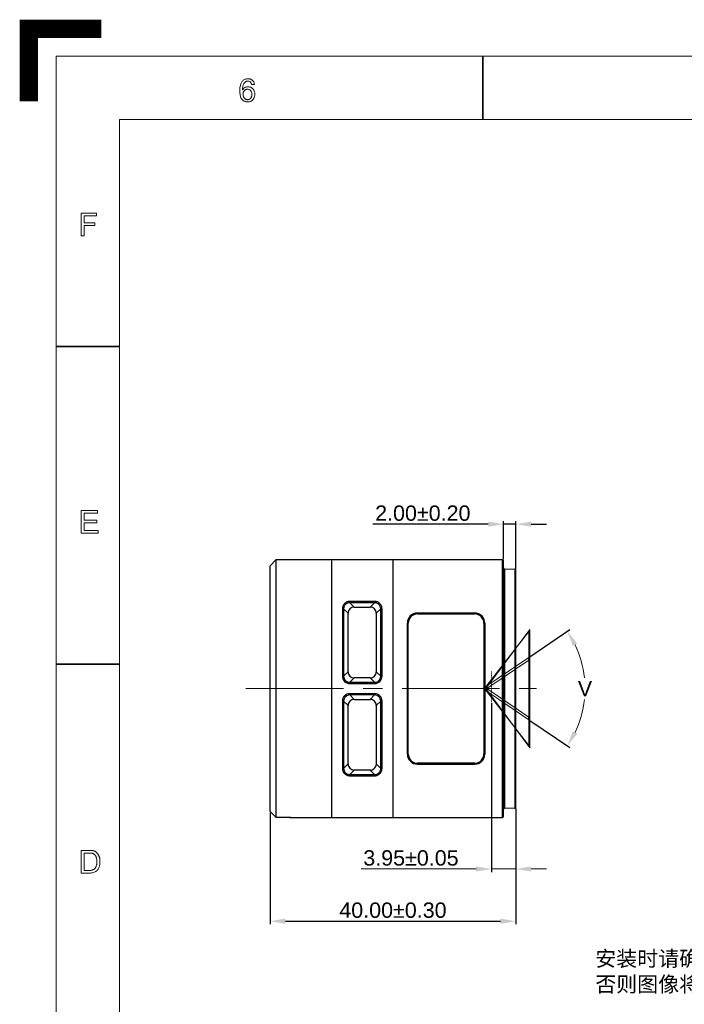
# Model space of a CAD drawing. Header units: millimetres. Extents: x 6362 to 6804, y -1856 to -1543.
# Tile 2 of 29: x 6362 to 6470, y -1703 to -1543. Entities that reach past the tile are written whole.
import ezdxf

# ---------------------------------------------------------------- set-up
doc = ezdxf.new("R2010")
doc.units = ezdxf.units.MM
doc.linetypes.add('CENTER', pattern=[50.8, 31.75, -6.35, 6.35, -6.35])
doc.linetypes.add('HIDDEN', pattern=[0.2, 0.1, -0.1])
doc.layers.add('from', color=7, linetype='Continuous', lineweight=13)
doc.styles.add('HANA', font='arial.ttf')
doc.styles.add('微软雅黑', font='txt')
doc.dimstyles.new('HANA$0', dxfattribs={"dimtxt": 2.5, "dimasz": 2.5, "dimexe": 0.5, "dimexo": 0.2, "dimgap": 0.5, "dimtad": 1, "dimzin": 1, "dimdsep": 46, "dimtxsty": 'HANA', "dimcen": 0, "dimclrd": 3, "dimclre": 3, "dimclrt": 4, "dimadec": 0, "dimazin": 0, "dimtfac": 1, "dimtmove": 0, "dimatfit": 3, "dimfxl": 1, "dimtzin": 0, "dimarcsym": 0})
doc.dimstyles.new('HANA$2', dxfattribs={"dimtxt": 2.5, "dimasz": 2.5, "dimexe": 0.5, "dimexo": 0.2, "dimgap": 0.5, "dimtad": 1, "dimtih": 1, "dimtoh": 1, "dimzin": 1, "dimdsep": 46, "dimtxsty": 'HANA', "dimcen": 0, "dimclrd": 3, "dimclre": 3, "dimclrt": 4, "dimadec": 0, "dimazin": 0, "dimtfac": 1, "dimtmove": 0, "dimatfit": 3, "dimfxl": 1, "dimtzin": 0, "dimarcsym": 0})
doc.dimstyles.new('HANA$3', dxfattribs={"dimtxt": 2.5, "dimasz": 2.5, "dimexe": 0.5, "dimexo": 0.2, "dimgap": 0.5, "dimtad": 1, "dimtih": 1, "dimtoh": 1, "dimzin": 1, "dimdsep": 46, "dimtxsty": 'HANA', "dimcen": 0, "dimclrd": 3, "dimclre": 3, "dimclrt": 4, "dimadec": 0, "dimazin": 0, "dimtfac": 1, "dimtmove": 0, "dimatfit": 3, "dimfxl": 1, "dimtzin": 0, "dimarcsym": 0})

# ---------------------------------------------------------------- blocks, each defined once
blk = doc.blocks.new('A$C2C621B64')
at = {"layer": 'from', "color": 7, "lineweight": 35, "ltscale": 0.24999}
blk.add_line((47.01, 204), (47.01, 197), dxfattribs=at)
at = {"layer": 'from', "color": 7, "lineweight": 35, "ltscale": 0.25}
for p, q in [((7, 172), (0, 172)), ((7, 137), (0, 137))]:
    blk.add_line(p, q, dxfattribs=at)
at = {"layer": 'from', "color": 7, "const_width": 2}
blk.add_lwpolyline([(5, 207), (-3, 207), (-3, 199)], dxfattribs=at)
at = {"layer": 'from', "color": 7}
for points in [[(0, 0), (291, 0), (291, 204), (0, 204)], [(7, 7), (284, 7), (284, 197), (7, 197)]]:
    blk.add_lwpolyline(points, close=True, dxfattribs=at)
at = {"layer": 'from', "color": 7, "lineweight": 13}
for points in [[(20.55, 200.27), (20.6, 200.34), (20.65, 200.39), (20.7, 200.44), (20.75, 200.48), (20.81, 200.52), (20.87, 200.55), (20.94, 200.57), (21.01, 200.59), (21.08, 200.6), (21.16, 200.6), (21.22, 200.6), (21.27, 200.59), (21.33, 200.58), (21.39, 200.57), (21.44, 200.55), (21.49, 200.52), (21.54, 200.49), (21.59, 200.46), (21.63, 200.42), (21.68, 200.38), (21.72, 200.33), (21.75, 200.28), (21.79, 200.23), (21.81, 200.17), (21.84, 200.12), (21.86, 200.06), (21.87, 200), (21.88, 199.93), (21.89, 199.87), (21.89, 199.8), (21.89, 199.73), (21.88, 199.66), (21.87, 199.59), (21.86, 199.53), (21.84, 199.47), (21.81, 199.41), (21.79, 199.35), (21.76, 199.29), (21.72, 199.24), (21.68, 199.19), (21.63, 199.14), (21.59, 199.1), (21.54, 199.06), (21.48, 199.03), (21.43, 199), (21.37, 198.98), (21.31, 198.96), (21.25, 198.95), (21.18, 198.94), (21.11, 198.94), (21.04, 198.94), (20.97, 198.95), (20.9, 198.96), (20.84, 198.98), (20.78, 199.01), (20.72, 199.04), (20.66, 199.07), (20.6, 199.11), (20.55, 199.16), (20.5, 199.21), (20.45, 199.26), (20.41, 199.33), (20.37, 199.4), (20.33, 199.49), (20.31, 199.58), (20.28, 199.68), (20.27, 199.78), (20.25, 199.9), (20.25, 200.02), (20.24, 200.15), (20.25, 200.28), (20.25, 200.41), (20.26, 200.52), (20.28, 200.63), (20.3, 200.74), (20.33, 200.84), (20.36, 200.93), (20.39, 201.01), (20.43, 201.09), (20.47, 201.16), (20.52, 201.22), (20.57, 201.28), (20.63, 201.33), (20.69, 201.37), (20.75, 201.41), (20.82, 201.44), (20.89, 201.46), (20.97, 201.48), (21.05, 201.49), (21.14, 201.5), (21.19, 201.49), (21.25, 201.49), (21.3, 201.48), (21.35, 201.47), (21.4, 201.46), (21.44, 201.44), (21.49, 201.42), (21.53, 201.39), (21.57, 201.37), (21.61, 201.34), (21.65, 201.31), (21.68, 201.27), (21.72, 201.23), (21.74, 201.19), (21.77, 201.14), (21.79, 201.1), (21.81, 201.04), (21.83, 200.99), (21.84, 200.93), (21.85, 200.87), (21.54, 200.85), (21.52, 200.92), (21.5, 200.99), (21.47, 201.05), (21.43, 201.1), (21.39, 201.14), (21.35, 201.18), (21.3, 201.21), (21.25, 201.23), (21.18, 201.24), (21.12, 201.24), (21.07, 201.24), (21.03, 201.23), (20.98, 201.22), (20.94, 201.21), (20.9, 201.18), (20.86, 201.16), (20.82, 201.13), (20.79, 201.09), (20.75, 201.05), (20.72, 201.01), (20.68, 200.96), (20.65, 200.9), (20.63, 200.84), (20.61, 200.78), (20.59, 200.71), (20.57, 200.63), (20.56, 200.55), (20.55, 200.46), (20.55, 200.37), (20.55, 200.27)], [(21.1, 199.19), (21.14, 199.19), (21.18, 199.2), (21.22, 199.21), (21.26, 199.22), (21.29, 199.24), (21.33, 199.25), (21.36, 199.28), (21.39, 199.3), (21.42, 199.33), (21.45, 199.36), (21.47, 199.4), (21.49, 199.43), (21.51, 199.47), (21.53, 199.51), (21.54, 199.55), (21.56, 199.59), (21.56, 199.64), (21.57, 199.68), (21.58, 199.73), (21.58, 199.78), (21.58, 199.82), (21.57, 199.87), (21.56, 199.91), (21.56, 199.96), (21.54, 200), (21.53, 200.04), (21.51, 200.07), (21.49, 200.11), (21.47, 200.14), (21.45, 200.18), (21.42, 200.21), (21.39, 200.23), (21.36, 200.26), (21.33, 200.28), (21.29, 200.3), (21.26, 200.31), (21.22, 200.32), (21.18, 200.33), (21.14, 200.33), (21.09, 200.34), (21.05, 200.33), (21.01, 200.33), (20.98, 200.32), (20.94, 200.31), (20.9, 200.3), (20.87, 200.28), (20.84, 200.26), (20.8, 200.24), (20.77, 200.21), (20.74, 200.19), (20.71, 200.16), (20.69, 200.12), (20.67, 200.09), (20.65, 200.05), (20.63, 200.01), (20.62, 199.97), (20.61, 199.93), (20.6, 199.89), (20.6, 199.84), (20.6, 199.79), (20.6, 199.74), (20.6, 199.7), (20.61, 199.65), (20.62, 199.61), (20.63, 199.56), (20.65, 199.52), (20.67, 199.48), (20.69, 199.44), (20.71, 199.4), (20.74, 199.37), (20.77, 199.34), (20.8, 199.31), (20.83, 199.28), (20.87, 199.26), (20.9, 199.24), (20.94, 199.22), (20.98, 199.21), (21.02, 199.2), (21.06, 199.19)], [(4.46, 186.39), (3.1, 186.39), (3.1, 185.62), (4.28, 185.62), (4.28, 185.32), (3.1, 185.32), (3.1, 184.19), (2.77, 184.19), (2.77, 186.69), (4.46, 186.69)], [(4.64, 151.43), (2.77, 151.43), (2.77, 153.93), (4.58, 153.93), (4.58, 153.64), (3.1, 153.64), (3.1, 152.87), (4.48, 152.87), (4.48, 152.58), (3.1, 152.58), (3.1, 151.73), (4.64, 151.73)], [(2.77, 116.5), (3.64, 116.5), (3.68, 116.5), (3.73, 116.5), (3.77, 116.5), (3.81, 116.5), (3.85, 116.49), (3.89, 116.49), (3.92, 116.49), (3.96, 116.48), (3.99, 116.48), (4.03, 116.48), (4.06, 116.47), (4.09, 116.46), (4.12, 116.46), (4.16, 116.45), (4.19, 116.44), (4.22, 116.42), (4.25, 116.41), (4.28, 116.4), (4.31, 116.38), (4.34, 116.36), (4.37, 116.35), (4.4, 116.33), (4.43, 116.3), (4.45, 116.28), (4.48, 116.26), (4.51, 116.23), (4.53, 116.21), (4.56, 116.18), (4.58, 116.15), (4.6, 116.12), (4.62, 116.09), (4.64, 116.05), (4.66, 116.02), (4.68, 115.98), (4.7, 115.95), (4.72, 115.91), (4.73, 115.87), (4.75, 115.84), (4.76, 115.8), (4.78, 115.76), (4.79, 115.71), (4.8, 115.67), (4.81, 115.63), (4.82, 115.58), (4.82, 115.53), (4.83, 115.48), (4.84, 115.43), (4.84, 115.38), (4.84, 115.32), (4.84, 115.26), (4.84, 115.15), (4.83, 115.05), (4.82, 114.95), (4.8, 114.85), (4.78, 114.76), (4.75, 114.67), (4.71, 114.59), (4.67, 114.5), (4.63, 114.43), (4.58, 114.35), (4.52, 114.29), (4.46, 114.23), (4.39, 114.17), (4.31, 114.13), (4.22, 114.09), (4.13, 114.06), (4.02, 114.03), (3.92, 114.01), (3.8, 114), (3.67, 114), (2.77, 114)], [(3.1, 114.3), (3.64, 114.3), (3.67, 114.3), (3.7, 114.3), (3.74, 114.3), (3.77, 114.3), (3.8, 114.3), (3.82, 114.3), (3.85, 114.31), (3.88, 114.31), (3.91, 114.31), (3.93, 114.32), (3.96, 114.32), (3.98, 114.33), (4.01, 114.34), (4.04, 114.34), (4.06, 114.35), (4.09, 114.37), (4.11, 114.38), (4.14, 114.39), (4.17, 114.41), (4.19, 114.43), (4.22, 114.45), (4.24, 114.47), (4.27, 114.49), (4.29, 114.52), (4.31, 114.55), (4.34, 114.58), (4.36, 114.61), (4.38, 114.65), (4.39, 114.68), (4.41, 114.72), (4.43, 114.77), (4.44, 114.81), (4.46, 114.86), (4.47, 114.91), (4.48, 114.96), (4.49, 115.02), (4.49, 115.08), (4.5, 115.14), (4.5, 115.2), (4.5, 115.27), (4.5, 115.31), (4.5, 115.34), (4.5, 115.38), (4.49, 115.42), (4.49, 115.45), (4.49, 115.49), (4.48, 115.52), (4.48, 115.55), (4.47, 115.59), (4.47, 115.62), (4.46, 115.65), (4.45, 115.68), (4.44, 115.72), (4.43, 115.75), (4.42, 115.78), (4.41, 115.81), (4.39, 115.83), (4.38, 115.86), (4.36, 115.89), (4.34, 115.92), (4.33, 115.94), (4.31, 115.97), (4.29, 115.99), (4.27, 116.01), (4.25, 116.03), (4.23, 116.05), (4.21, 116.07), (4.18, 116.09), (4.16, 116.1), (4.14, 116.11), (4.12, 116.12), (4.09, 116.14), (4.07, 116.15), (4.05, 116.16), (4.02, 116.16), (4, 116.17), (3.98, 116.18), (3.96, 116.18), (3.93, 116.19), (3.91, 116.19), (3.89, 116.19), (3.87, 116.19), (3.84, 116.2), (3.81, 116.2), (3.79, 116.2), (3.76, 116.2), (3.73, 116.2), (3.7, 116.2), (3.66, 116.2), (3.63, 116.2), (3.1, 116.2)]]:
    blk.add_lwpolyline(points, close=True, dxfattribs=at)
blk = doc.blocks.new('*D53')
at = {"color": 3, "lineweight": -2}
for p, q in [((6445.16, -1646.41), (6451.67, -1642)), ((6445.16, -1656.78), (6451.67, -1661.19))]:
    blk.add_line(p, q, dxfattribs=at)
at = {"color": 3, "linetype": 'Continuous', "lineweight": 5}
for start, end in [(6.0462, 25.4704), (334.5296, 353.9538)]:
    blk.add_arc((6437.5, -1651.6), 16.61, start, end, dxfattribs=at)
at = {"color": 3}
for points in [[(6452.86, -1644.25), (6452.14, -1644.66), (6451.26, -1642.28)], [(6452.14, -1658.54), (6452.86, -1658.95), (6451.26, -1660.91)]]:
    blk.add_solid(points, dxfattribs=at)
at = {"layer": 'Defpoints', "color": 0}
for p in [(6444.99, -1646.53), (6453.79, -1648.32), (6437.5, -1651.6), (6437.5, -1651.6), (6444.99, -1656.67)]:
    blk.add_point(p, dxfattribs=at)
at = {"color": 4, "lineweight": 5, "insert": (6454.12, -1651.6), "char_height": 2.5, "attachment_point": 5, "style": 'HANA'}
blk.add_mtext('V', dxfattribs=at)
blk = doc.blocks.new('*D56')
at = {"color": 3, "lineweight": -2}
for p, q in [((6440.87, -1630.55), (6440.87, -1624.34)), ((6442.87, -1632.1), (6442.87, -1624.34)), ((6438.37, -1624.84), (6419.61, -1624.84)), ((6442.87, -1624.84), (6440.87, -1624.84)), ((6445.37, -1624.84), (6447.87, -1624.84))]:
    blk.add_line(p, q, dxfattribs=at)
at = {"color": 3}
for points in [[(6438.37, -1625.26), (6438.37, -1624.42), (6440.87, -1624.84)], [(6445.37, -1624.42), (6445.37, -1625.26), (6442.87, -1624.84)]]:
    blk.add_solid(points, dxfattribs=at)
at = {"layer": 'Defpoints', "color": 0}
for p in [(6440.87, -1624.84), (6440.87, -1630.75), (6442.87, -1632.3)]:
    blk.add_point(p, dxfattribs=at)
at = {"color": 4, "lineweight": 5, "insert": (6427.73, -1623.06), "char_height": 2.5, "attachment_point": 5, "style": 'HANA'}
blk.add_mtext('2.00%%p0.20', dxfattribs=at)
blk = doc.blocks.new('*D57')
at = {"color": 3, "lineweight": -2}
for p, q in [((6442.87, -1671.1), (6442.87, -1689.95)), ((6402.87, -1671.8), (6402.87, -1689.95)), ((6405.37, -1689.45), (6440.37, -1689.45))]:
    blk.add_line(p, q, dxfattribs=at)
at = {"color": 3}
for points in [[(6405.37, -1689.03), (6405.37, -1689.87), (6402.87, -1689.45)], [(6440.37, -1689.87), (6440.37, -1689.03), (6442.87, -1689.45)]]:
    blk.add_solid(points, dxfattribs=at)
at = {"layer": 'Defpoints', "color": 0}
for p in [(6442.87, -1670.9), (6402.87, -1671.6), (6442.87, -1689.45)]:
    blk.add_point(p, dxfattribs=at)
at = {"color": 4, "lineweight": 5, "insert": (6422.87, -1687.67), "char_height": 2.5, "attachment_point": 5, "style": 'HANA'}
blk.add_mtext('40.00%%p0.30', dxfattribs=at)
blk = doc.blocks.new('*D60')
at = {"color": 3, "lineweight": -2}
for p, q in [((6438.91, -1653.91), (6438.91, -1681.45)), ((6442.86, -1671.1), (6442.86, -1681.45))]:
    blk.add_line(p, q, dxfattribs=at)
at = {"color": 3, "linetype": 'Continuous', "lineweight": 5}
for p, q in [((6436.41, -1680.95), (6417.69, -1680.95)), ((6438.91, -1680.95), (6442.86, -1680.95)), ((6445.36, -1680.95), (6447.86, -1680.95))]:
    blk.add_line(p, q, dxfattribs=at)
at = {"color": 3}
for points in [[(6436.41, -1681.37), (6436.41, -1680.54), (6438.91, -1680.95)], [(6445.36, -1680.54), (6445.36, -1681.37), (6442.86, -1680.95)]]:
    blk.add_solid(points, dxfattribs=at)
at = {"layer": 'Defpoints', "color": 0}
for p in [(6438.91, -1653.71), (6442.86, -1670.9), (6442.86, -1680.95)]:
    blk.add_point(p, dxfattribs=at)
at = {"color": 4, "lineweight": 5, "insert": (6425.8, -1679.17), "char_height": 2.5, "attachment_point": 5, "style": 'HANA'}
blk.add_mtext('3.95%%p0.05', dxfattribs=at)

msp = doc.modelspace()

# ---------------------------------------------------------------- linework, layer by layer
at = {"color": 7, "linetype": 'Continuous'}
for p, q in [((6402.865, -1631.597), (6403.865, -1630.597)), ((6403.865, -1672.6), (6403.865, -1630.597)), ((6403.865, -1630.597), (6440.715, -1630.597)), ((6412.865, -1630.597), (6412.865, -1672.6)), ((6422.865, -1630.597), (6422.865, -1672.6)), ((6440.715, -1672.6), (6440.715, -1630.597)), ((6440.715, -1630.597), (6440.715, -1630.597)), ((6440.715, -1630.597), (6440.865, -1630.747)), ((6440.865, -1672.45), (6440.865, -1630.747)), ((6402.865, -1671.6), (6402.865, -1631.597)), ((6441.011, -1632.102), (6441.011, -1671.095)), ((6441.011, -1632.102), (6442.719, -1632.147)), ((6442.719, -1632.147), (6442.719, -1671.05)), ((6442.865, -1642.148), (6442.865, -1632.297)), ((6442.865, -1632.297), (6442.865, -1632.297)), ((6442.865, -1632.297), (6442.865, -1632.297)), ((6415.84, -1637.624), (6415.84, -1637.411)), ((6419.89, -1637.411), (6415.84, -1637.411)), ((6419.89, -1637.624), (6419.89, -1637.411)), ((6414.639, -1638.617), (6414.639, -1649.575)), ((6414.839, -1638.621), (6414.639, -1638.617)), ((6415.565, -1639.347), (6414.839, -1638.621)), ((6416.565, -1638.348), (6415.84, -1637.624)), ((6419.89, -1637.624), (6415.84, -1637.624)), ((6416.565, -1638.348), (6419.166, -1638.348)), ((6419.166, -1638.348), (6419.89, -1637.624)), ((6420.165, -1639.347), (6420.891, -1638.621)), ((6420.891, -1638.621), (6421.091, -1638.617)), ((6421.092, -1649.575), (6421.091, -1638.617)), ((6415.565, -1648.849), (6415.565, -1639.347)), ((6420.165, -1639.347), (6420.165, -1648.849)), ((6426.865, -1639.449), (6426.865, -1639.297)), ((6436.165, -1639.297), (6426.865, -1639.297)), ((6426.865, -1639.449), (6436.165, -1639.449)), ((6436.165, -1639.297), (6436.165, -1639.449)), ((6425.215, -1640.949), (6425.365, -1640.949)), ((6425.365, -1662.249), (6425.365, -1640.949)), ((6437.815, -1640.949), (6437.665, -1640.949)), ((6437.665, -1640.949), (6437.665, -1662.249)), ((6442.865, -1660.454), (6442.865, -1642.148)), ((6414.839, -1649.575), (6414.639, -1649.575)), ((6415.565, -1648.849), (6414.839, -1649.575)), ((6416.565, -1649.848), (6415.838, -1650.575)), ((6419.166, -1649.848), (6416.565, -1649.848)), ((6419.166, -1649.848), (6419.892, -1650.575)), ((6420.165, -1648.849), (6420.892, -1649.575)), ((6420.892, -1649.575), (6421.092, -1649.575)), ((6415.838, -1650.575), (6415.838, -1650.774)), ((6415.838, -1650.575), (6419.892, -1650.575)), ((6415.838, -1650.774), (6419.892, -1650.774)), ((6419.892, -1650.575), (6419.892, -1650.774)), ((6414.639, -1653.621), (6414.639, -1664.579)), ((6414.839, -1653.621), (6414.639, -1653.621)), ((6415.565, -1654.347), (6414.839, -1653.621)), ((6415.838, -1652.621), (6415.838, -1652.422)), ((6419.892, -1652.422), (6415.838, -1652.422)), ((6416.565, -1653.348), (6415.838, -1652.621)), ((6419.892, -1652.621), (6415.838, -1652.621)), ((6416.565, -1653.348), (6419.202, -1653.348)), ((6419.167, -1653.347), (6419.892, -1652.621)), ((6419.167, -1653.347), (6419.173, -1653.347)), ((6419.173, -1653.347), (6419.202, -1653.348)), ((6419.892, -1652.621), (6419.892, -1652.422)), ((6420.166, -1654.346), (6420.892, -1653.621)), ((6420.892, -1653.621), (6421.092, -1653.621)), ((6421.091, -1664.579), (6421.092, -1653.621)), ((6415.565, -1663.849), (6415.565, -1654.347)), ((6420.166, -1654.346), (6420.166, -1663.85)), ((6442.865, -1670.9), (6442.865, -1660.454)), ((6425.215, -1662.249), (6425.365, -1662.249)), ((6437.815, -1662.249), (6437.665, -1662.249)), ((6414.839, -1664.575), (6414.639, -1664.579)), ((6415.565, -1663.849), (6414.839, -1664.575)), ((6416.565, -1664.848), (6415.84, -1665.572)), ((6419.201, -1664.848), (6416.565, -1664.848)), ((6419.191, -1664.848), (6419.167, -1664.849)), ((6419.167, -1664.849), (6419.89, -1665.572)), ((6419.201, -1664.848), (6419.191, -1664.848)), ((6420.166, -1663.85), (6420.891, -1664.575)), ((6420.891, -1664.575), (6421.091, -1664.579)), ((6436.165, -1663.749), (6426.865, -1663.749)), ((6426.865, -1663.749), (6426.865, -1663.9)), ((6426.865, -1663.9), (6436.165, -1663.9)), ((6436.165, -1663.749), (6436.165, -1663.774)), ((6436.165, -1663.774), (6436.165, -1663.828)), ((6436.165, -1663.828), (6436.165, -1663.9)), ((6415.84, -1665.572), (6419.89, -1665.572)), ((6415.84, -1665.572), (6415.84, -1665.785)), ((6415.84, -1665.785), (6419.89, -1665.785)), ((6419.89, -1665.572), (6419.89, -1665.785)), ((6441.011, -1671.095), (6440.99, -1671.097)), ((6442.719, -1671.05), (6441.011, -1671.095)), ((6442.719, -1671.05), (6442.731, -1671.049)), ((6442.865, -1670.9), (6442.865, -1670.9)), ((6442.865, -1670.9), (6442.865, -1670.9)), ((6403.866, -1672.6), (6402.865, -1671.6)), ((6406.244, -1672.6), (6403.866, -1672.6)), ((6409.486, -1672.6), (6429.239, -1672.6)), ((6429.239, -1672.6), (6431.626, -1672.599)), ((6430.865, -1672.598), (6440.715, -1672.6)), ((6440.865, -1672.45), (6440.715, -1672.6)), ((6440.715, -1672.6), (6440.715, -1672.6))]:
    msp.add_line(p, q, dxfattribs=at)
at = {"color": 6, "linetype": 'Continuous', "lineweight": 5}
for p, q in [((6437.744, -1651.598), (6444.993, -1642.32)), ((6438.005, -1651.598), (6445.143, -1641.952)), ((6444.993, -1660.876), (6444.993, -1642.32)), ((6445.143, -1661.245), (6445.143, -1641.952)), ((6444.993, -1646.527), (6437.502, -1651.599)), ((6444.993, -1646.954), (6438.133, -1651.598)), ((6444.993, -1656.67), (6437.502, -1651.599)), ((6437.744, -1651.598), (6444.993, -1660.876)), ((6438.005, -1651.598), (6445.143, -1661.245)), ((6444.993, -1656.243), (6438.133, -1651.598))]:
    msp.add_line(p, q, dxfattribs=at)
at = {"color": 2, "linetype": 'HIDDEN', "lineweight": 5}
msp.add_line((6438.912, -1648.806), (6438.912, -1653.713), dxfattribs=at)
at = {"color": 1, "linetype": 'CENTER', "lineweight": 5, "ltscale": 0.5}
msp.add_line((6398.953, -1651.599), (6446.208, -1651.599), dxfattribs=at)
at = {"color": 7, "linetype": 'Continuous'}
for points in [[(6440.865, -1631.952), (6440.866, -1631.968), (6440.871, -1631.992), (6440.879, -1632.015), (6440.891, -1632.036), (6440.906, -1632.055), (6440.923, -1632.071), (6440.943, -1632.084), (6440.966, -1632.094), (6440.989, -1632.1), (6441.011, -1632.102)], [(6442.865, -1632.297), (6442.864, -1632.279), (6442.86, -1632.26), (6442.854, -1632.242), (6442.846, -1632.223), (6442.835, -1632.207), (6442.822, -1632.191), (6442.806, -1632.178), (6442.789, -1632.166), (6442.77, -1632.157), (6442.751, -1632.151), (6442.731, -1632.148), (6442.719, -1632.147)], [(6440.874, -1671.195), (6440.872, -1671.199), (6440.871, -1671.202), (6440.87, -1671.206), (6440.869, -1671.209), (6440.869, -1671.213), (6440.868, -1671.216), (6440.867, -1671.22), (6440.867, -1671.223), (6440.866, -1671.226), (6440.866, -1671.23), (6440.866, -1671.233), (6440.865, -1671.236), (6440.865, -1671.239), (6440.865, -1671.242), (6440.865, -1671.244)], [(6440.989, -1671.097), (6440.966, -1671.103), (6440.943, -1671.113), (6440.923, -1671.126), (6440.906, -1671.142), (6440.891, -1671.161), (6440.879, -1671.182), (6440.871, -1671.205), (6440.866, -1671.229), (6440.866, -1671.229)], [(6440.913, -1671.135), (6440.91, -1671.138), (6440.907, -1671.141), (6440.904, -1671.144), (6440.901, -1671.147), (6440.898, -1671.15), (6440.896, -1671.154), (6440.893, -1671.157), (6440.891, -1671.16), (6440.889, -1671.164), (6440.887, -1671.167), (6440.885, -1671.171), (6440.883, -1671.174), (6440.881, -1671.178), (6440.879, -1671.181), (6440.878, -1671.185), (6440.876, -1671.188), (6440.875, -1671.192)], [(6440.976, -1671.1), (6440.971, -1671.101), (6440.966, -1671.103), (6440.962, -1671.105), (6440.957, -1671.106), (6440.953, -1671.108), (6440.949, -1671.11), (6440.945, -1671.112), (6440.941, -1671.114), (6440.937, -1671.117), (6440.933, -1671.119), (6440.93, -1671.121), (6440.926, -1671.124), (6440.923, -1671.127), (6440.919, -1671.129), (6440.916, -1671.132)], [(6441.01, -1671.095), (6441.005, -1671.095), (6441, -1671.096), (6440.995, -1671.096), (6440.99, -1671.097), (6440.985, -1671.098), (6440.98, -1671.099)], [(6442.719, -1671.05), (6442.733, -1671.049), (6442.757, -1671.044), (6442.78, -1671.035), (6442.801, -1671.023), (6442.819, -1671.008), (6442.836, -1670.989), (6442.849, -1670.969), (6442.858, -1670.947), (6442.863, -1670.923), (6442.865, -1670.9)], [(6442.731, -1671.049), (6442.751, -1671.046), (6442.77, -1671.04), (6442.789, -1671.031), (6442.806, -1671.019), (6442.822, -1671.006)], [(6442.835, -1670.991), (6442.846, -1670.974), (6442.854, -1670.956), (6442.86, -1670.937)], [(6442.86, -1670.937), (6442.864, -1670.918), (6442.865, -1670.9)]]:
    msp.add_lwpolyline(points, dxfattribs=at)
for centre, radius, start, end in [((6416.564, -1639.347), 0.999, 89.98599, 180.01401), ((6419.166, -1639.347), 0.999, 359.98723, 90.01277), ((6426.866, -1640.948), 1.651, 90.03292, 179.93774), ((6426.865, -1640.949), 1.5, 90, 180), ((6436.164, -1640.948), 1.651, 0.06805, 89.96507), ((6436.165, -1640.949), 1.5, 0, 90), ((6415.838, -1649.575), 1.199, 179.98851, 270.01125), ((6415.837, -1649.576), 0.999, 179.97084, 270.02839), ((6416.564, -1648.849), 0.999, 179.98599, 270.01401), ((6419.166, -1648.849), 0.999, 269.98723, 0.01277), ((6419.893, -1649.575), 1.199, 269.9885, 0.01124), ((6419.893, -1649.576), 0.999, 269.97099, 0.02852), ((6415.838, -1653.621), 1.199, 89.98837, 180.01108), ((6415.837, -1653.62), 0.999, 89.97099, 180.02844), ((6416.564, -1654.347), 0.999, 89.98723, 180.01277), ((6419.169, -1654.344), 0.997, 359.92038, 90.06375), ((6419.893, -1653.621), 1.199, 359.98867, 90.01138), ((6419.893, -1653.62), 0.999, 359.97093, 90.02839), ((6426.866, -1662.25), 1.651, 180.07384, 269.96183), ((6426.865, -1662.249), 1.5, 180.00001, 270), ((6436.165, -1662.249), 1.5, 270, 0), ((6436.164, -1662.25), 1.651, 270.03766, 359.9272), ((6416.564, -1663.849), 0.999, 179.98599, 270.01401), ((6419.168, -1663.852), 0.997, 269.93656, 271.32608), ((6419.168, -1663.85), 1, 271.32569, 271.86915), ((6419.168, -1663.847), 1.003, 271.87001, 274.23194), ((6419.169, -1663.852), 0.997, 274.18686, 335.59346), ((6419.167, -1663.851), 1, 335.61001, 0.07726)]:
    msp.add_arc(centre, radius, start, end, dxfattribs=at)
for points, knots in [([(6415.84, -1637.411), (6415.762, -1637.411), (6415.606, -1637.426), (6415.379, -1637.495), (6415.17, -1637.607), (6414.986, -1637.759), (6414.834, -1637.945), (6414.723, -1638.156), (6414.654, -1638.383), (6414.639, -1638.54), (6414.639, -1638.617)], [0, 0, 0, 0, 0.1236843, 0.2483944, 0.3736732, 0.4990351, 0.6251706, 0.7518356, 0.8770063, 1, 1, 1, 1]), ([(6421.091, -1638.617), (6421.091, -1638.538), (6421.075, -1638.38), (6421.006, -1638.151), (6420.893, -1637.94), (6420.741, -1637.755), (6420.556, -1637.604), (6420.346, -1637.493), (6420.121, -1637.425), (6419.966, -1637.411), (6419.89, -1637.411)], [0, 0, 0, 0, 0.1254769, 0.2516496, 0.377853, 0.5035744, 0.6294062, 0.7551086, 0.8787732, 1, 1, 1, 1]), ([(6414.839, -1638.621), (6414.838, -1640.359), (6414.839, -1644.01), (6414.839, -1647.661), (6414.839, -1649.575)], [0, 0, 0, 0, 0.4758653, 1, 1, 1, 1]), ([(6415.84, -1637.624), (6415.71, -1637.624), (6415.448, -1637.675), (6415.169, -1637.86), (6415.002, -1638.064), (6414.909, -1638.239), (6414.852, -1638.427), (6414.839, -1638.557), (6414.839, -1638.621)], [0, 0, 0, 0, 0.2485982, 0.4987683, 0.6250131, 0.7516893, 0.8768978, 1, 1, 1, 1]), ([(6420.891, -1638.621), (6420.891, -1638.491), (6420.838, -1638.227), (6420.65, -1637.949), (6420.445, -1637.783), (6420.27, -1637.691), (6420.082, -1637.636), (6419.954, -1637.624), (6419.89, -1637.624)], [0, 0, 0, 0, 0.2505766, 0.5014018, 0.6275226, 0.753715, 0.8780363, 1, 1, 1, 1]), ([(6420.892, -1649.575), (6420.892, -1647.66), (6420.891, -1644.009), (6420.892, -1640.358), (6420.891, -1638.621)], [0, 0, 0, 0, 0.5244455, 1, 1, 1, 1]), ([(6425.215, -1662.249), (6425.213, -1660.474), (6425.214, -1657.811), (6425.216, -1654.261), (6425.216, -1650.711), (6425.216, -1646.274), (6425.216, -1642.724), (6425.215, -1640.949)], [0, 0, 0, 0, 0.25, 0.375, 0.5, 0.75, 1, 1, 1, 1]), ([(6437.815, -1640.949), (6437.815, -1642.724), (6437.815, -1646.274), (6437.814, -1650.711), (6437.814, -1654.261), (6437.816, -1657.811), (6437.818, -1660.474), (6437.815, -1662.249)], [0, 0, 0, 0, 0.25, 0.5, 0.625, 0.7500001, 1, 1, 1, 1]), ([(6414.839, -1653.621), (6414.839, -1655.541), (6414.839, -1659.192), (6414.838, -1662.843), (6414.839, -1664.575)], [0, 0, 0, 0, 0.5257759, 1, 1, 1, 1]), ([(6420.891, -1664.575), (6420.892, -1662.842), (6420.891, -1659.191), (6420.892, -1655.54), (6420.892, -1653.621)], [0, 0, 0, 0, 0.4744716, 1, 1, 1, 1]), ([(6414.639, -1664.579), (6414.639, -1664.658), (6414.655, -1664.817), (6414.725, -1665.046), (6414.838, -1665.257), (6414.99, -1665.441), (6415.175, -1665.592), (6415.385, -1665.703), (6415.61, -1665.771), (6415.764, -1665.785), (6415.84, -1665.785)], [0, 0, 0, 0, 0.1254388, 0.2515456, 0.3776796, 0.5033624, 0.6291789, 0.7549017, 0.8786467, 1, 1, 1, 1]), ([(6414.839, -1664.575), (6414.839, -1664.705), (6414.892, -1664.969), (6415.081, -1665.247), (6415.286, -1665.413), (6415.461, -1665.504), (6415.648, -1665.56), (6415.777, -1665.572), (6415.84, -1665.572)], [0, 0, 0, 0, 0.2504342, 0.5012067, 0.6273259, 0.7535389, 0.8779282, 1, 1, 1, 1]), ([(6419.89, -1665.572), (6420.019, -1665.572), (6420.282, -1665.521), (6420.561, -1665.335), (6420.728, -1665.132), (6420.821, -1664.956), (6420.878, -1664.768), (6420.891, -1664.639), (6420.891, -1664.575)], [0, 0, 0, 0, 0.2487354, 0.4989329, 0.6251745, 0.7518204, 0.8769696, 1, 1, 1, 1]), ([(6419.89, -1665.785), (6419.968, -1665.785), (6420.124, -1665.77), (6420.351, -1665.701), (6420.56, -1665.589), (6420.744, -1665.437), (6420.896, -1665.252), (6421.007, -1665.04), (6421.076, -1664.813), (6421.091, -1664.657), (6421.091, -1664.579)], [0, 0, 0, 0, 0.123791, 0.2485632, 0.3738573, 0.4992151, 0.6253236, 0.7519274, 0.8770384, 1, 1, 1, 1]), ([(6406.065, -1672.599), (6406.065, -1672.6), (6406.067, -1672.599), (6406.068, -1672.6), (6406.072, -1672.6), (6406.077, -1672.6), (6406.083, -1672.6), (6406.094, -1672.6), (6406.112, -1672.6), (6406.137, -1672.6), (6406.168, -1672.6), (6406.204, -1672.6), (6406.23, -1672.6), (6406.244, -1672.6)], [0, 0, 0, 0, 0.0039534, 0.0157401, 0.0353693, 0.0628381, 0.0981424, 0.1412773, 0.2510201, 0.3920278, 0.5642503, 0.7672327, 1, 1, 1, 1]), ([(6406.244, -1672.6), (6406.465, -1672.6), (6407.005, -1672.599), (6407.864, -1672.597), (6408.723, -1672.599), (6409.264, -1672.6), (6409.486, -1672.6)], [0, 0, 0, 0, 0.204805, 0.4996344, 0.7944687, 1, 1, 1, 1]), ([(6409.486, -1672.6), (6409.5, -1672.6), (6409.527, -1672.6), (6409.563, -1672.6), (6409.594, -1672.6), (6409.619, -1672.6), (6409.637, -1672.6), (6409.648, -1672.6), (6409.654, -1672.6), (6409.658, -1672.6), (6409.662, -1672.6), (6409.664, -1672.599), (6409.665, -1672.6), (6409.665, -1672.599)], [0, 0, 0, 0, 0.2361566, 0.4411073, 0.6138565, 0.7541391, 0.8624082, 0.9046889, 0.9391477, 0.9658453, 0.9848428, 0.9962027, 1, 1, 1, 1])]:
    msp.add_open_spline(points, degree=3, knots=knots, dxfattribs=at)
at = {"color": 6, "linetype": 'Continuous', "lineweight": 5}
for points in [[(6444.993, -1646.527), (6444.969, -1646.543), (6444.929, -1646.595), (6444.913, -1646.701), (6444.934, -1646.826), (6444.97, -1646.91), (6444.993, -1646.954)], [(6444.993, -1656.67), (6444.969, -1656.654), (6444.929, -1656.601), (6444.913, -1656.496), (6444.934, -1656.371), (6444.97, -1656.286), (6444.993, -1656.243)]]:
    msp.add_open_spline(points, degree=3, knots=[0, 0, 0, 0, 0.1854258, 0.4067287, 0.6790044, 1, 1, 1, 1], dxfattribs=at)

# ---------------------------------------------------------------- block references
at = {"xscale": 1.47744, "yscale": 1.47744, "zscale": 1.47744}
msp.add_blockref('A$C2C621B64', (6368.045, -1850.046), dxfattribs=at)

# ---------------------------------------------------------------- dimensions: what is measured, and where the dimension line sits
at = {"lineweight": 5}
for base, p1, p2, dimstyle, override, picture, middle in [((6440.865, -1624.84), (6442.865, -1632.297), (6440.865, -1630.747), 'HANA$0', {"dimtol": 1, "dimtp": 0.2, "dimtm": 0.2}, '*D56', (6427.73, -1624.84)), ((6442.864, -1680.952), (6438.912, -1653.713), (6442.864, -1670.9), 'HANA$0', {"dimcen": 1.5, "dimadec": 1, "dimtol": 1, "dimtp": 0.05, "dimtm": 0.05, "dimtfillclr": 3, "dimlwd": 5}, '*D60', (6425.8, -1680.952)), ((6442.865, -1689.449), (6402.865, -1671.6), (6442.865, -1670.9), 'HANA$3', {"dimcen": 1.5, "dimtol": 1, "dimtp": 0.3, "dimtm": 0.3, "dimtfillclr": 3}, '*D57', (6422.865, -1689.449))]:
    dim = msp.add_linear_dim(base=base, p1=p1, p2=p2, dimstyle=dimstyle, override=override, dxfattribs=at)
    dim.commit()
    dim.dimension.update_dxf_attribs({"geometry": picture, "text_midpoint": middle, "dimtype": 160})
dim = msp.add_angular_dim_2l(base=(6453.791, -1648.324), line1=((6444.993, -1646.527), (6437.502, -1651.599)), line2=((6444.993, -1656.67), (6437.502, -1651.599)), text='V', dimstyle='HANA$2', override={"dimtxsty": 'HANA', "dimcen": 1.5, "dimadec": 1, "dimtp": 0.1, "dimtm": 0.1, "dimtfillclr": 3, "dimlwd": 5}, dxfattribs=at)
dim.commit()
dim.dimension.update_dxf_attribs({"geometry": '*D53', "text_midpoint": (6454.116, -1651.598), "dimtype": 162})

# ---------------------------------------------------------------- next in the draw order: texts
at = {"color": 3, "linetype": 'ByBlock', "lineweight": 5, "insert": (6455.797, -1694.287), "char_height": 2.5, "width": 41.11751, "attachment_point": 1, "style": '微软雅黑', "bg_fill": 2}
msp.add_mtext('{\\f宋体|b0|i0|c134|p2;安装时请确保该视图正视，\\P否则图像将会上下颠倒}', dxfattribs=at)

doc.saveas('drawing.dxf')
